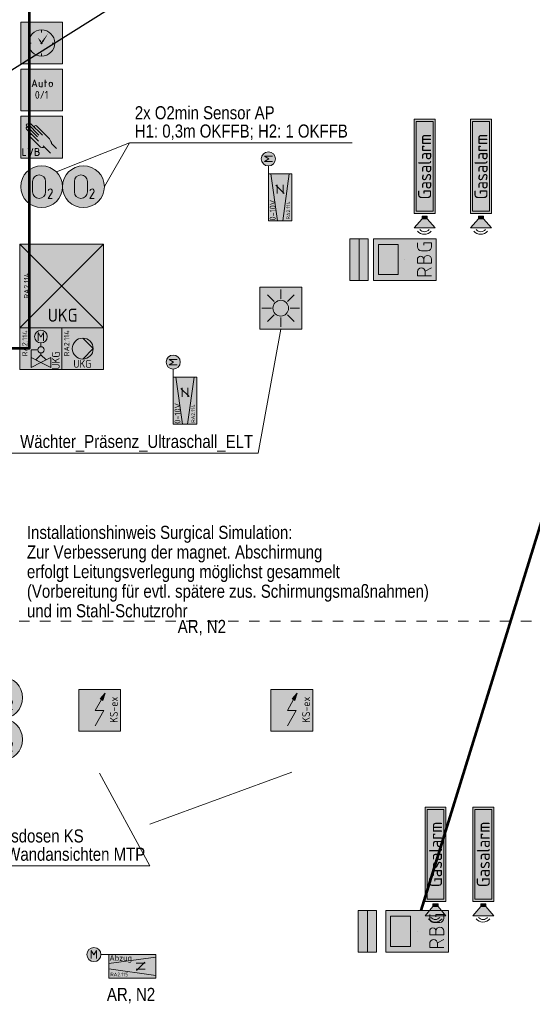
# Model space of a CAD drawing. Header units: metres. Extents: x -21 to 23.3, y 0.3 to 32.8.
# Tile 9 of 15: x -0.1 to 4.8, y 14 to 23.4. Entities that reach past the tile are written whole.
import ezdxf
from ezdxf.enums import TextEntityAlignment as Align

# ---------------------------------------------------------------- set-up
doc = ezdxf.new("R2010")
doc.units = ezdxf.units.M
doc.header["$MEASUREMENT"] = 0
doc.linetypes.add('DGN Style 4', pattern=[0.02455, 0.012275, -0.006138, 0, -0.006138])
for name, color, linetype, lineweight in [('50', 7, 'Continuous', 0), ('Achsen + Schnittlinien   M 1_50   _', 14, 'DGN Style 4', 0), ('TRI_CONNPTS', 7, 'Continuous', 0), ('TRI_H3D', 7, 'Continuous', 0), ('ZWP_480_SYM_E0', 5, 'Continuous', 13), ('ZWP_480_SYM_E0_2D', 7, 'Continuous', 0), ('ZWP_480_SYM_GREEN_2D', 7, 'Continuous', 0), ('ZWP_480_SYM_GREEN_3D', 7, 'Continuous', 0), ('ZWP_480_SYM_ORANGE_2D', 7, 'Continuous', 0), ('ZWP_480_SYM_SCHWARZ', 7, 'Continuous', 13), ('ZWP_480_SYM_SCHWARZ_2D', 7, 'Continuous', 0), ('ZWP_480_TEXT_1_50_TOP', 7, 'Continuous', 0), ('ZWP_480_TEXT_SCHWARZ', 7, 'Continuous', 0)]:
    doc.layers.add(name, color=color, linetype=linetype, lineweight=lineweight)
doc.layers.add('INTERN_BEMERKUNG', color=6, linetype='Continuous', lineweight=53, plot=False)
doc.layers.add('ZWP_480_Wirbereich_4', color=7, linetype='Continuous', lineweight=30, true_color=0xed92f0, transparency=0.6)
doc.layers.get('TRI_CONNPTS').off()
doc.layers.get('TRI_H3D').off()
doc.styles.add('ISOCP', font='isocp.shx')
doc.styles.add('Style-isocp', font='isocp.shx')
doc.styles.add('ZWP_1 50', font='ARIALN.TTF', dxfattribs={"height": 0.125})

# ---------------------------------------------------------------- blocks, each defined once
blk = doc.blocks.new('*U20')
at = {"color": 5, "linetype": 'Continuous', "lineweight": 13}
for p, q in [((0, -0.0075), (-0.0375, -0.0075)), ((0.0075, -0.0075), (0.0375, -0.0675))]:
    blk.add_line(p, q, dxfattribs=at)
at = {"color": 5, "linetype": 'Continuous', "lineweight": 13, "flags": 128}
blk.add_lwpolyline([(-0.0375, -0.0675), (-0.0375, 0.0675), (0, 0.0675)], dxfattribs=at)
at = {"color": 5, "linetype": 'Continuous', "lineweight": 13, "extrusion": (0, 0, -1)}
blk.add_arc((0, 0.03), 0.0375, 90, 270, dxfattribs=at)
blk = doc.blocks.new('*U21')
at = {"color": 5, "linetype": 'Continuous', "lineweight": 13}
for p, q in [((0, 0.0075), (-0.0375, 0.0075)), ((-0.0375, -0.0675), (0, -0.0675))]:
    blk.add_line(p, q, dxfattribs=at)
at = {"color": 5, "linetype": 'Continuous', "lineweight": 13, "flags": 128}
blk.add_lwpolyline([(0, 0.0675), (-0.0375, 0.0675), (-0.0375, -0.0675)], dxfattribs=at)
at = {"color": 5, "linetype": 'Continuous', "lineweight": 13}
for centre, radius in [((0, 0.0375), 0.03), ((0, -0.03), 0.0375)]:
    blk.add_arc(centre, radius, 270, 90, dxfattribs=at)
blk = doc.blocks.new('*U22')
at = {"color": 5, "linetype": 'Continuous', "lineweight": 13}
for p, q in [((-0.0375, -0.03), (-0.0375, 0.03)), ((0, 0.0675), (0.0375, 0.0675))]:
    blk.add_line(p, q, dxfattribs=at)
at = {"color": 5, "linetype": 'Continuous', "lineweight": 13, "flags": 128}
blk.add_lwpolyline([(0.015, 0.0075), (0.0375, 0.0075), (0.0375, -0.0675), (0, -0.0675)], dxfattribs=at)
at = {"color": 5, "linetype": 'Continuous', "lineweight": 13, "extrusion": (0, 0, -1)}
for centre, start, end in [((0, 0.03), 0, 90), ((0, -0.03), 270, 0)]:
    blk.add_arc(centre, 0.0375, start, end, dxfattribs=at)
blk = doc.blocks.new('ZWP_480_Raumbediegerät_mit_Display_1')
at = {"color": 5, "lineweight": 13, "flags": 128}
blk.add_lwpolyline([(-0.2, 0.3), (0.2, 0.3), (0.2, -0.3), (-0.2, -0.3)], close=True, dxfattribs=at)
at = {"color": 254, "lineweight": 13}
blk.add_solid([(-0.2, 0.3), (0.2, 0.3), (-0.2, -0.3), (0.2, -0.3)], dxfattribs=at)
at = {"color": 5, "lineweight": 13}
blk.add_3dface([(-0.1436, 0.2536), (0.1436, 0.2536), (0.1436, 0.0636), (-0.1436, 0.0636)], dxfattribs=at)
at = {"color": 5, "linetype": 'Continuous', "lineweight": 13}
for name, p in [('*U20', (-0.117, -0.1872)), ('*U21', (0.003, -0.1872)), ('*U22', (0.123, -0.1872))]:
    blk.add_blockref(name, p, dxfattribs=at)
blk = doc.blocks.new('ZWP_480_Raumbediegerät_mit_Display')
at = {"layer": '50'}
for p, q in [((0, 0.001), (0, 0.0013)), ((0, 0, 0.001), (0, 0.0004, 0.001)), ((0, 0), (0, 0.0002)), ((0.001, 0), (0.001, 0.0001)), ((0.2001, 0), (0.2001, 0.0005))]:
    blk.add_line(p, q, dxfattribs=at)
at = {"layer": 'ZWP_480_SYM_E0', "color": 5, "lineweight": 13}
blk.add_blockref('ZWP_480_Raumbediegerät_mit_Display_1', (0, 0), dxfattribs=at)
blk = doc.blocks.new('ZWP_480_Warnleuchte_optisch_GrünRot_1')
at = {"layer": 'ZWP_480_SYM_E0', "color": 5, "lineweight": 13, "extrusion": (0, 0, -1), "flags": 128}
for points in [[(0.2, -0.1188), (-0.2, -0.1188), (-0.2, -0.0308), (0.2, -0.0308)], [(0.2, -0.2068), (-0.2, -0.2068), (-0.2, -0.1188), (0.2, -0.1188)]]:
    blk.add_lwpolyline(points, close=True, dxfattribs=at)
at = {"layer": 'ZWP_480_SYM_E0', "color": 1, "lineweight": 13}
blk.add_solid([(-0.2, -0.1188), (0.2, -0.1188), (-0.2, -0.0308), (0.2, -0.0308)], dxfattribs=at)
at = {"layer": 'ZWP_480_SYM_E0', "color": 96, "lineweight": 13}
blk.add_solid([(-0.2, -0.2068), (0.2, -0.2068), (-0.2, -0.1188), (0.2, -0.1188)], dxfattribs=at)
at = {"layer": 'ZWP_480_SYM_E0', "color": 5, "lineweight": 13}
blk.add_3dface([(-0.2, -0.2068), (0.2, -0.2068), (0.2, -0.1188), (-0.2, -0.1188)], dxfattribs=at)
blk = doc.blocks.new('ZWP_480_Warnleuchte_optisch_GrünRot')
at = {"layer": 'ZWP_480_SYM_E0', "color": 5, "lineweight": 13, "extrusion": (0, 0, -1), "rotation": 270}
blk.add_blockref('ZWP_480_Warnleuchte_optisch_GrünRot_1', (0, 0), dxfattribs=at)
blk = doc.blocks.new('*U29')
at = {"color": 96, "lineweight": 13}
for p, q in [((-0.0625, -0.05), (-0.0625, 0.05)), ((0.0625, 0.05), (0.0625, -0.05))]:
    blk.add_line(p, q, dxfattribs=at)
at = {"color": 96, "lineweight": 13, "extrusion": (0, 0, -1)}
for centre, start, end in [((0, 0.05), 0, 180), ((0, -0.05), 180, 0)]:
    blk.add_arc(centre, 0.0625, start, end, dxfattribs=at)
blk = doc.blocks.new('*U30')
at = {"color": 96, "linetype": 'Continuous', "lineweight": 13, "flags": 128}
blk.add_lwpolyline([(0.017, 0.0145), (-0.02, -0.045), (0.02, -0.045)], dxfattribs=at)
at = {"color": 96, "linetype": 'Continuous', "lineweight": 13, "extrusion": (0, 0, -1)}
for centre, radius, start, end in [((0.0002, 0.0244), 0.0206, 15.71968, 90.54052), ((-0.0001, 0.0251), 0.0199, 89.73766, 211.99376)]:
    blk.add_arc(centre, radius, start, end, dxfattribs=at)
blk = doc.blocks.new('ZWP_480_Fühler_Gase_O2_1')
at = {"lineweight": 13}
h = blk.add_hatch(color=254, dxfattribs=at)
edge = h.paths.add_edge_path()
edge.add_arc((0, 0), 0.2, 0, 360)
at = {"color": 96, "lineweight": 13}
blk.add_circle((0, 0), 0.2, dxfattribs=at)
blk.add_circle((0, 0), 0.2, dxfattribs=at)
blk.add_blockref('*U29', (-0.024, 0.0001), dxfattribs=at)
at = {"color": 96, "linetype": 'Continuous', "lineweight": 13}
blk.add_blockref('*U30', (0.0825, -0.0671), dxfattribs=at)
at = {"insert": (0.0056, -0.1428), "char_height": 0.15, "attachment_point": 5, "style": 'ISOCP'}
blk.add_mtext('\\H0.5x; ', dxfattribs=at)
blk = doc.blocks.new('ZWP_480_Fühler_Gase_O2')
at = {"layer": 'ZWP_480_SYM_GREEN_2D', "color": 96, "lineweight": 13}
blk.add_blockref('ZWP_480_Fühler_Gase_O2_1', (0, 0), dxfattribs=at)
blk = doc.blocks.new('ZWP_480_Autarke_Anlage_1')
at = {"lineweight": 13, "extrusion": (0, 0, -1)}
blk.add_hatch(color=5, dxfattribs=at).paths.add_polyline_path([(-0.0294, -0.1046), (-0.0524, -0.0355), (-0.0046, -0.0904), (-0.017, -0.0975)])
at = {"color": 5, "lineweight": 13}
for p, q in [((-0.0417, -0.2), (0.017, -0.0975)), ((-0.0424, -0.347), (0.0417, -0.2)), ((-0.0417, -0.2), (0.0417, -0.2))]:
    blk.add_line(p, q, dxfattribs=at)
at = {"color": 5, "lineweight": 13, "flags": 128}
for points in [[(-0.2, -0.4), (-0.2, 0), (0.2, 0), (0.2, -0.4)], [(0.0046, -0.0904), (0.0524, -0.0355), (0.0294, -0.1046), (0.017, -0.0975)]]:
    blk.add_lwpolyline(points, close=True, dxfattribs=at)
at = {"color": 254, "lineweight": 13, "extrusion": (0, 0, -1)}
blk.add_solid([(0.2, -0.4), (0.2, 0), (-0.2, -0.4), (-0.2, 0)], dxfattribs=at)
at = {"color": 7, "insert": (0.1365, -0.1944), "char_height": 0.15, "attachment_point": 5, "rotation": 90, "style": 'ISOCP'}
blk.add_mtext('\\H0.5x;\\C7;KS-ex', dxfattribs=at)
blk = doc.blocks.new('ZWP_480_Autarke_Anlage')
at = {"layer": 'ZWP_480_SYM_E0', "color": 5, "lineweight": 13}
blk.add_blockref('ZWP_480_Autarke_Anlage_1', (0, 0), dxfattribs=at)
blk = doc.blocks.new('ZWP_480_Wächter_Präsenz_Ultraschall_1')
at = {"layer": 'ZWP_480_SYM_E0', "color": 5, "lineweight": 13}
for p, q in [((-0.0636, 0.0635), (-0.1273, 0.1271)), ((0, 0.0899), (0, 0.1799)), ((0.0636, 0.0635), (0.1273, 0.1271)), ((-0.09, -0.0001), (-0.18, -0.0001)), ((-0.0636, -0.0638), (-0.1273, -0.1274)), ((0, -0.0901), (0, -0.1801)), ((0.0636, -0.0638), (0.1273, -0.1274)), ((0.09, -0.0001), (0.18, -0.0001))]:
    blk.add_line(p, q, dxfattribs=at)
at = {"layer": 'ZWP_480_SYM_E0', "color": 5, "lineweight": 13, "flags": 128}
blk.add_lwpolyline([(-0.2, 0.2), (0.2, 0.2), (0.2, -0.2), (-0.2, -0.2)], close=True, dxfattribs=at)
at = {"layer": 'ZWP_480_SYM_E0', "color": 5, "lineweight": 13}
blk.add_circle((0, -0.0001), 0.075, dxfattribs=at)
at = {"layer": 'ZWP_480_SYM_E0', "color": 254, "lineweight": 13, "extrusion": (0, 0, -1)}
blk.add_solid([(0.2, 0.2), (-0.2, 0.2), (0.2, -0.2), (-0.2, -0.2)], dxfattribs=at)
blk = doc.blocks.new('ZWP_480_Wächter_Präsenz_Ultraschall')
at = {"layer": 'ZWP_480_SYM_E0', "color": 5, "lineweight": 13}
blk.add_blockref('ZWP_480_Wächter_Präsenz_Ultraschall_1', (0, 0), dxfattribs=at)
blk = doc.blocks.new('*U33')
at = {"color": 96, "lineweight": 13}
for p, q in [((-0.0625, -0.05), (-0.0625, 0.05)), ((0.0625, 0.05), (0.0625, -0.05))]:
    blk.add_line(p, q, dxfattribs=at)
at = {"color": 96, "lineweight": 13, "extrusion": (0, 0, -1)}
for centre, start, end in [((0, 0.05), 0, 180), ((0, -0.05), 180, 0)]:
    blk.add_arc(centre, 0.0625, start, end, dxfattribs=at)
blk = doc.blocks.new('*U34')
at = {"color": 96, "linetype": 'Continuous', "lineweight": 13, "flags": 128}
blk.add_lwpolyline([(0.017, 0.0145), (-0.02, -0.045), (0.02, -0.045)], dxfattribs=at)
at = {"color": 96, "linetype": 'Continuous', "lineweight": 13, "extrusion": (0, 0, -1)}
for centre, radius, start, end in [((0.0002, 0.0244), 0.0206, 15.71968, 90.54052), ((-0.0001, 0.0251), 0.0199, 89.73766, 211.99376)]:
    blk.add_arc(centre, radius, start, end, dxfattribs=at)
blk = doc.blocks.new('ZWP_480_Fühler_Gase_O2_1_1')
at = {"lineweight": 13}
h = blk.add_hatch(color=254, dxfattribs=at)
edge = h.paths.add_edge_path()
edge.add_arc((0, 0), 0.2, 0, 360)
at = {"color": 96, "lineweight": 13}
blk.add_circle((0, 0), 0.2, dxfattribs=at)
blk.add_circle((0, 0), 0.2, dxfattribs=at)
blk.add_blockref('*U33', (-0.0241, 0), dxfattribs=at)
at = {"color": 96, "linetype": 'Continuous', "lineweight": 13}
blk.add_blockref('*U34', (0.0825, -0.0672), dxfattribs=at)
at = {"insert": (0.0056, -0.1428), "char_height": 0.15, "attachment_point": 5, "style": 'ISOCP'}
blk.add_mtext('\\H0.5x;min', dxfattribs=at)
blk = doc.blocks.new('ZWP_480_Fühler_Gase_O2_2')
at = {"layer": 'ZWP_480_SYM_GREEN_2D', "color": 96, "lineweight": 13}
blk.add_blockref('ZWP_480_Fühler_Gase_O2_1_1', (0, 0), dxfattribs=at)
blk = doc.blocks.new('_T3D___28')
at = {"layer": 'ZWP_480_TEXT_1_50_TOP', "linetype": 'Continuous'}
for q in [(0.6661, 21.8521, 11.331), (3.0375, 22.2718, 11.331)]:
    blk.add_line((0.9075, 22.2718, 11.331), q, dxfattribs=at)
at = {"layer": 'ZWP_480_TEXT_1_50_TOP', "linetype": 'Continuous', "style": 'ZWP_1 50'}
for s, p in [('2x O2min Sensor AP', (0.9575, 22.6218, 11.331)), ('H1: 0,3m OKFFB; H2: 1 OKFFB', (0.9575, 22.4468, 11.331))]:
    blk.add_text(s, height=0.125, dxfattribs=at).set_placement(p, align=Align.TOP_LEFT)
blk = doc.blocks.new('_T3D___31')
at = {"layer": 'ZWP_480_TEXT_1_50_TOP', "linetype": 'Continuous'}
for p, q in [((1.9064, -0.35), (1.4259, 0.5387)), ((-0.05, -0.35), (1.9064, -0.35))]:
    blk.add_line(p, q, dxfattribs=at)
at = {"layer": 'ZWP_480_TEXT_1_50_TOP', "linetype": 'Continuous', "style": 'ZWP_1 50'}
for s, p in [('Anschlussdosen KS', (0, 0)), ('Höhe lt. Wandansichten MTP', (0, -0.175))]:
    blk.add_text(s, height=0.125, dxfattribs=at).set_placement(p, align=Align.TOP_LEFT)
blk = doc.blocks.new('ZWP_480_VVR_stetig_klein_1_2')
at = {"lineweight": 13}
h = blk.add_hatch(color=254, dxfattribs=at)
edge = h.paths.add_edge_path()
edge.add_arc((0.3689, 0.1124), 0.0675, 0, 360)
at = {"color": 5, "lineweight": 13}
for p, q in [((0.3014, 0.1124), (0.2255, 0.1124)), ((0.3437, 0.0744), (0.3437, 0.1503)), ((0.3437, 0.1503), (0.369, 0.1081)), ((0.369, 0.1081), (0.3944, 0.1503)), ((0.3944, 0.1503), (0.3944, 0.0744)), ((-0.2245, 0.0251), (0.2255, 0.0873)), ((0.037, 0.0281), (0.1214, 0.0281)), ((0.038, -0.0398), (0.1175, 0.0397)), ((-0.2245, -0.0252), (0.2255, -0.0874)), ((0.037, -0.0282), (0.1214, -0.0282))]:
    blk.add_line(p, q, dxfattribs=at)
at = {"color": 5, "lineweight": 13, "flags": 128}
blk.add_lwpolyline([(-0.2245, 0.1124), (0.2255, 0.1124), (0.2255, -0.1126), (-0.2245, -0.1126)], close=True, dxfattribs=at)
at = {"color": 5, "lineweight": 13}
blk.add_circle((0.3689, 0.1124), 0.0675, dxfattribs=at)
at = {"color": 254, "lineweight": 13, "extrusion": (0, 0, -1)}
blk.add_solid([(0.2245, 0.1124), (-0.2255, 0.1124), (0.2245, -0.1126), (-0.2255, -0.1126)], dxfattribs=at)
at = {"color": 7, "char_height": 0.10125, "attachment_point": 4, "style": 'ISOCP'}
for s, insert in [('\\H0.555556x;\\C7;0-10V', (-0.2206, 0.0714)), ('\\H0.345679x;\\C7;RA2.114', (-0.2112, -0.0782))]:
    blk.add_mtext(s, dxfattribs=dict(at, insert=insert))
blk = doc.blocks.new('ZWP_480_VVR_stetig_klein_3')
at = {"layer": 'ZWP_480_SYM_E0', "color": 5, "lineweight": 13}
blk.add_blockref('ZWP_480_VVR_stetig_klein_1_2', (0, 0), dxfattribs=at)
blk = doc.blocks.new('ZWP_480_Warntransparent_opt_akust_1_1')
at = {"layer": 'ZWP_480_SYM_GREEN_3D', "lineweight": 13}
blk.add_hatch(color=254, dxfattribs=at).paths.add_polyline_path([(0, -0.1), (0, 0.1), (0.088, 0.025), (0.088, -0.025)])
at = {"layer": 'ZWP_480_SYM_GREEN_2D', "color": 96, "lineweight": 13, "flags": 128}
blk.add_lwpolyline([(1.0389, 0.1), (1.0389, -0.1), (0.1374, -0.1), (0.1374, 0.1)], close=True, dxfattribs=at)
at = {"layer": 'ZWP_480_SYM_GREEN_2D', "color": 254, "lineweight": 13, "extrusion": (0, 0, -1)}
blk.add_solid([(-1.0389, 0.1), (-1.0389, -0.1), (-0.1374, 0.1), (-0.1374, -0.1)], dxfattribs=at)
at = {"layer": 'ZWP_480_SYM_GREEN_2D', "color": 96, "lineweight": 13}
blk.add_3dface([(1.0172, -0.0806), (0.1592, -0.0806), (0.1592, 0.0806), (1.0172, 0.0806)], dxfattribs=at)
at = {"layer": 'ZWP_480_SYM_GREEN_3D', "color": 96, "lineweight": 13, "flags": 128}
for points in [[(0, 0.1), (0, -0.1), (0.088, -0.025), (0.088, 0.025)], [(0.113, -0.025), (0.113, 0.025), (0.088, 0.025), (0.088, -0.025)]]:
    blk.add_lwpolyline(points, close=True, dxfattribs=at)
at = {"layer": 'ZWP_480_SYM_GREEN_3D', "color": 96, "lineweight": 13}
for centre, radius in [((0.0241, 0.0032), 0.0852), ((0.0201, 0.0022), 0.0568)]:
    blk.add_arc(centre, radius, 129.54432, 230.45568, dxfattribs=at)
at = {"layer": 'ZWP_480_SYM_GREEN_3D', "color": 254, "lineweight": 13}
blk.add_solid([(0.113, -0.025), (0.113, 0.025), (0.088, -0.025), (0.088, 0.025)], dxfattribs=at)
at = {"layer": 'ZWP_480_SYM_GREEN_2D', "insert": (0.586, 0), "char_height": 0.125, "attachment_point": 5, "style": 'ISOCP'}
blk.add_mtext('Gasalarm', dxfattribs=at)
blk = doc.blocks.new('ZWP_480_Warntransparent_opt_akust_2')
at = {"layer": 'ZWP_480_SYM_GREEN_3D', "color": 96, "lineweight": 13, "rotation": 90}
blk.add_blockref('ZWP_480_Warntransparent_opt_akust_1_1', (0, 0), dxfattribs=at)
blk = doc.blocks.new('ZWP_480_VVR_klein_L_1_3')
at = {"lineweight": 13}
h = blk.add_hatch(color=254, dxfattribs=at)
edge = h.paths.add_edge_path()
edge.add_arc((-0.368, 0.1124), 0.0675, 0, 360)
at = {"color": 30, "lineweight": 13}
for p, q in [((-0.3931, 0.0744), (-0.3931, 0.1503)), ((-0.3931, 0.1503), (-0.3678, 0.1081)), ((-0.3678, 0.1081), (-0.3425, 0.1503)), ((-0.3425, 0.1503), (-0.3425, 0.0744)), ((-0.2245, 0.1124), (-0.3005, 0.1124)), ((-0.2245, 0.0251), (0.2255, 0.0873)), ((0.037, 0.0281), (0.1214, 0.0281)), ((0.038, -0.0398), (0.1175, 0.0397)), ((-0.2245, -0.0252), (0.2255, -0.0874)), ((0.037, -0.0282), (0.1214, -0.0282))]:
    blk.add_line(p, q, dxfattribs=at)
at = {"color": 30, "lineweight": 13, "flags": 128}
blk.add_lwpolyline([(-0.2245, 0.1124), (0.2255, 0.1124), (0.2255, -0.1126), (-0.2245, -0.1126)], close=True, dxfattribs=at)
at = {"color": 30, "lineweight": 13}
blk.add_circle((-0.368, 0.1124), 0.0675, dxfattribs=at)
at = {"color": 254, "lineweight": 13, "extrusion": (0, 0, -1)}
blk.add_solid([(0.2245, 0.1124), (-0.2255, 0.1124), (0.2245, -0.1126), (-0.2255, -0.1126)], dxfattribs=at)
at = {"char_height": 0.10125, "attachment_point": 4, "style": 'ISOCP'}
for s, insert in [('\\H0.555556x;Abzug', (-0.2206, 0.0714)), ('\\H0.345679x;RA2.115', (-0.2112, -0.0782))]:
    blk.add_mtext(s, dxfattribs=dict(at, insert=insert))
blk = doc.blocks.new('ZWP_480_VVR_klein_L_4')
at = {"layer": 'ZWP_480_SYM_ORANGE_2D', "color": 30, "lineweight": 13}
blk.add_blockref('ZWP_480_VVR_klein_L_1_3', (0, 0), dxfattribs=at)
blk = doc.blocks.new('ZWP_480_Umluftkühlgerät_1_1')
at = {"color": 5, "lineweight": 13}
for p, q in [((0.4, 0.4), (-0.4, -0.4)), ((0.4, -0.4), (-0.4, 0.4))]:
    blk.add_line(p, q, dxfattribs=at)
at = {"color": 5, "lineweight": 13, "flags": 128}
blk.add_lwpolyline([(-0.4, 0.4), (0.4, 0.4), (0.4, -0.4), (-0.4, -0.4)], close=True, dxfattribs=at)
at = {"color": 254, "lineweight": 13, "extrusion": (0, 0, -1)}
blk.add_solid([(0.4, 0.4), (-0.4, 0.4), (0.4, -0.4), (-0.4, -0.4)], dxfattribs=at)
at = {"insert": (-0.361, 0.0009), "char_height": 0.18, "attachment_point": 2, "rotation": 90, "style": 'ISOCP'}
blk.add_mtext('\\H0.277778x;RA2.114', dxfattribs=at)
at = {"insert": (0.0081, -0.2808), "char_height": 0.125, "attachment_point": 5, "style": 'ISOCP'}
blk.add_mtext('UKG', dxfattribs=at)
blk = doc.blocks.new('ZWP_480_Umluftkühlgerät_2')
at = {"layer": 'ZWP_480_SYM_E0_2D', "color": 5, "lineweight": 13}
blk.add_blockref('ZWP_480_Umluftkühlgerät_1_1', (0, 0), dxfattribs=at)
blk = doc.blocks.new('ZWP_480_Pumpe_1')
at = {"lineweight": 13}
h = blk.add_hatch(color=254, dxfattribs=at)
edge = h.paths.add_edge_path()
edge.add_arc((0, 0), 0.1, 0, 360)
at = {"color": 5, "lineweight": 13}
for q in [(0, 0.1), (0, -0.1)]:
    blk.add_line((0.1, 0), q, dxfattribs=at)
at = {"color": 5, "lineweight": 13, "flags": 128}
blk.add_lwpolyline([(-0.2, 0.2), (0.2, 0.2), (0.2, -0.2), (-0.2, -0.2)], close=True, dxfattribs=at)
at = {"color": 5, "lineweight": 13}
blk.add_circle((0, 0), 0.1, dxfattribs=at)
at = {"color": 254, "lineweight": 13, "extrusion": (0, 0, -1)}
blk.add_solid([(0.2, 0.2), (-0.2, 0.2), (0.2, -0.2), (-0.2, -0.2)], dxfattribs=at)
at = {"insert": (-0.1786, 0.174), "char_height": 0.18, "attachment_point": 3, "rotation": 90, "style": 'ISOCP'}
blk.add_mtext('\\H0.277778x;RA2.114', dxfattribs=at)
at = {"insert": (-0.0037, -0.1457), "char_height": 0.15, "attachment_point": 5, "style": 'ISOCP'}
blk.add_mtext('\\H0.5x;UKG', dxfattribs=at)
blk = doc.blocks.new('ZWP_480_Pumpe')
at = {"layer": 'ZWP_480_SYM_E0_2D', "color": 5, "lineweight": 13}
blk.add_blockref('ZWP_480_Pumpe_1', (0, 0), dxfattribs=at)
blk = doc.blocks.new('ZWP_480_Ventil_2Weg_druckunabhängig_1_1')
at = {"color": 5, "lineweight": 13}
for p, q in [((0, 0.055), (0, 0.0185)), ((-0.0938, -0.0115), (-0.0938, -0.0865)), ((-0.0938, -0.0115), (-0.03, -0.0115)), ((-0.0938, -0.0865), (0, -0.1334)), ((-0.0938, -0.1803), (-0.0938, -0.0865)), ((0, -0.0415), (0, -0.0584)), ((0.0938, -0.0865), (0, -0.1334)), ((0.0938, -0.1803), (0.0938, -0.0865)), ((0, -0.1334), (-0.0938, -0.1803)), ((0, -0.1334), (0.0938, -0.1803))]:
    blk.add_line(p, q, dxfattribs=at)
at = {"color": 5, "lineweight": 13, "flags": 128}
blk.add_lwpolyline([(-0.2, 0.2), (0.2, 0.2), (0.2, -0.2), (-0.2, -0.2)], close=True, dxfattribs=at)
blk.add_lwpolyline([(-0.2, 0.2), (0.2, 0.2), (0.2, -0.2), (-0.2, -0.2)], close=True, dxfattribs=at)
at = {"color": 5, "linetype": 'Continuous', "lineweight": 13, "flags": 128}
blk.add_lwpolyline([(-0.0262, 0.0754), (-0.0262, 0.1542), (0.0001, 0.1104), (0.0263, 0.1542), (0.0263, 0.0754)], dxfattribs=at)
at = {"color": 5, "lineweight": 13}
for centre, radius in [((0, 0.115), 0.06), ((0, -0.0115), 0.03)]:
    blk.add_circle(centre, radius, dxfattribs=at)
at = {"color": 254, "lineweight": 13, "extrusion": (0, 0, -1)}
blk.add_solid([(0.2, 0.2), (-0.2, 0.2), (0.2, -0.2), (-0.2, -0.2)], dxfattribs=at)
blk.add_solid([(0.2, 0.2), (-0.2, 0.2), (0.2, -0.2), (-0.2, -0.2)], dxfattribs=at)
at = {"color": 5, "lineweight": 13}
blk.add_3dface([(-0.05, -0.1084), (0, -0.0584), (0.05, -0.1084), (0, -0.1334)], dxfattribs=at)
at = {"rotation": 90, "style": 'ISOCP'}
for s, insert, char_height, attachment_point in [('\\H0.277778x;RA2.114', (-0.1786, 0.174), 0.18, 3), ('\\H0.5x;UKG', (0.1423, -0.2), 0.15, 4)]:
    blk.add_mtext(s, dxfattribs=dict(at, insert=insert, char_height=char_height, attachment_point=attachment_point))
blk = doc.blocks.new('ZWP_480_Ventil_2Weg_druckunabhängig_2')
at = {"layer": 'ZWP_480_SYM_E0_2D', "color": 5, "lineweight": 13}
blk.add_blockref('ZWP_480_Ventil_2Weg_druckunabhängig_1_1', (0, 0), dxfattribs=at)
blk = doc.blocks.new('_T3D___49')
at = {"layer": 'ZWP_480_TEXT_1_50_TOP', "linetype": 'Continuous'}
for p, q in [((1.7838, 19.7171, 11.3343), (2.0008, 20.9044, 11.3343)), ((-0.5817, 19.7171, 11.3343), (1.7838, 19.7171, 11.3343))]:
    blk.add_line(p, q, dxfattribs=at)
at = {"layer": 'ZWP_480_TEXT_1_50_TOP', "linetype": 'Continuous', "style": 'ZWP_1 50'}
blk.add_text(' Wächter_Präsenz_Ultraschall_ELT', height=0.125, dxfattribs=at).set_placement((-0.5317, 19.8921, 11.3343), align=Align.TOP_LEFT)
blk = doc.blocks.new('ZWP_480_Anlsch_Zeitschaltprogramm_kl_1')
at = {"color": 250, "lineweight": 13}
for p, q in [((0.25, 0.3257), (0.25, 0.2999)), ((0.1501, 0.2), (0.1243, 0.2)), ((0.3757, 0.2), (0.3499, 0.2)), ((0.25, 0.1001), (0.25, 0.0743))]:
    blk.add_line(p, q, dxfattribs=at)
at = {"color": 250, "lineweight": 13, "flags": 128}
blk.add_lwpolyline([(0.05, 0.4), (0.45, 0.4), (0.45, 0), (0.05, 0)], close=True, dxfattribs=at)
at = {"color": 250, "lineweight": 13}
for radius in [0.1257, 0.00655]:
    blk.add_circle((0.25, 0.2), radius, dxfattribs=at)
at = {"color": 254, "lineweight": 13, "extrusion": (0, 0, -1)}
blk.add_solid([(-0.05, 0.4), (-0.45, 0.4), (-0.05, 0), (-0.45, 0)], dxfattribs=at)
at = {"color": 7, "lineweight": 13, "extrusion": (0, 0, -1)}
blk.add_solid([(-0.25, 0.2), (-0.2558, 0.2211), (-0.2674, 0.2132), (-0.314, 0.2941)], dxfattribs=at)
at = {"color": 7, "lineweight": 13}
blk.add_solid([(0.25, 0.2), (0.2439, 0.221), (0.2324, 0.2129), (0.2111, 0.2554)], dxfattribs=at)
blk = doc.blocks.new('ZWP_480_Anlsch_Zeitschaltprogramm_kl')
at = {"layer": 'ZWP_480_SYM_SCHWARZ', "color": 250, "lineweight": 13}
blk.add_blockref('ZWP_480_Anlsch_Zeitschaltprogramm_kl_1', (0, 0), dxfattribs=at)
blk = doc.blocks.new('*U160')
at = {"color": 250, "lineweight": 13}
blk.add_line((0.032, -0.03), (-0.032, -0.03), dxfattribs=at)
at = {"color": 250, "lineweight": 13, "flags": 128}
blk.add_lwpolyline([(-0.045, -0.068), (0, 0.067), (0.045, -0.068)], dxfattribs=at)
blk = doc.blocks.new('*U161')
at = {"color": 250, "lineweight": 13}
blk.add_line((-0.03, 0.045), (-0.03, -0.019), dxfattribs=at)
at = {"color": 250, "lineweight": 13, "flags": 128}
blk.add_lwpolyline([(-0.004, -0.045), (0.03, -0.045), (0.03, 0.045)], dxfattribs=at)
at = {"color": 250, "lineweight": 13}
blk.add_arc((-0.004, -0.019), 0.0262, 180, 270, dxfattribs=at)
blk = doc.blocks.new('*U162')
at = {"color": 250, "lineweight": 13}
for p, q in [((-0.023, 0.022), (0.022, 0.022)), ((-0.008, -0.068), (-0.008, 0.067))]:
    blk.add_line(p, q, dxfattribs=at)
blk = doc.blocks.new('*U163')
at = {"color": 250, "lineweight": 13}
for p, q in [((-0.03, -0.015), (-0.03, 0.015)), ((0.03, 0.015), (0.03, -0.015))]:
    blk.add_line(p, q, dxfattribs=at)
at = {"color": 250, "lineweight": 13, "extrusion": (0, 0, -1)}
for centre, start, end in [((0, 0.015), 0, 180), ((0, -0.015), 180, 0)]:
    blk.add_arc(centre, 0.03, start, end, dxfattribs=at)
blk = doc.blocks.new('ZWP_480_Anlsch_Anlagenschalter_kl_1')
at = {"color": 250, "lineweight": 13, "flags": 128}
blk.add_lwpolyline([(0.05, 0.4), (0.45, 0.4), (0.45, 0), (0.05, 0)], close=True, dxfattribs=at)
at = {"color": 254, "lineweight": 13, "extrusion": (0, 0, -1)}
blk.add_solid([(-0.05, 0.4), (-0.45, 0.4), (-0.05, 0), (-0.45, 0)], dxfattribs=at)
at = {"color": 250, "lineweight": 13, "xscale": 0.5, "yscale": 0.5}
for name, p in [('*U160', (0.1806, 0.265)), ('*U162', (0.2894, 0.265)), ('*U161', (0.2406, 0.2537)), ('*U163', (0.3381, 0.2537))]:
    blk.add_blockref(name, p, dxfattribs=at)
at = {"style": 'Style-isocp'}
blk.add_text('0/1', height=0.075, dxfattribs=at).set_placement((0.25, 0.1919), align=Align.TOP_CENTER)
blk = doc.blocks.new('ZWP_480_Anlsch_Anlagenschalter_kl')
at = {"layer": 'ZWP_480_SYM_SCHWARZ_2D', "color": 250, "lineweight": 13}
blk.add_blockref('ZWP_480_Anlsch_Anlagenschalter_kl_1', (0, 0), dxfattribs=at)
blk = doc.blocks.new('*U166')
at = {"color": 250, "linetype": 'Continuous', "lineweight": 13}
for p, q in [((0, 0.008), (-0.038, 0.008)), ((-0.038, -0.067), (0, -0.067))]:
    blk.add_line(p, q, dxfattribs=at)
at = {"color": 250, "linetype": 'Continuous', "lineweight": 13, "flags": 128}
blk.add_lwpolyline([(0, 0.068), (-0.038, 0.068), (-0.038, -0.067)], dxfattribs=at)
at = {"color": 250, "linetype": 'Continuous', "lineweight": 13}
for centre, radius in [((0, 0.038), 0.03), ((0, -0.03), 0.0375)]:
    blk.add_arc(centre, radius, 270, 90, dxfattribs=at)
blk = doc.blocks.new('ZWP_480_Anlsch_Handeingriff_LVB_kl_1')
at = {"color": 250, "lineweight": 13}
for p, q in [((0.21, 0.2027), (0.1061, 0.3066)), ((0.2246, 0.2199), (0.122, 0.3225)), ((0.2573, 0.219), (0.1482, 0.3281)), ((0.326, 0.182), (0.1996, 0.3084)), ((0.219, 0.162), (0.1043, 0.2766)), ((0.2288, 0.1118), (0.1395, 0.2011)), ((0.3351, 0.0471), (0.2663, 0.1158)), ((0.3927, 0.0908), (0.3454, 0.1381))]:
    blk.add_line(p, q, dxfattribs=at)
at = {"color": 250, "lineweight": 13, "flags": 128}
blk.add_lwpolyline([(0.05, 0.4), (0.45, 0.4), (0.45, 0), (0.05, 0)], close=True, dxfattribs=at)
at = {"color": 250, "linetype": 'Continuous', "lineweight": 13, "flags": 128}
for points in [[(0.0695, 0.0911), (0.0695, 0.0236), (0.0995, 0.0236)], [(0.122, 0.0911), (0.1445, 0.0236), (0.167, 0.0911)]]:
    blk.add_lwpolyline(points, dxfattribs=at)
at = {"color": 250, "lineweight": 13}
for centre, radius, start, end in [((0.1122, 0.2846), 0.0112, 39.18845, 225), ((0.114, 0.3146), 0.0112, 45, 225), ((0.1403, 0.3201), 0.0112, 45, 225), ((0.1917, 0.3005), 0.0112, 45, 225), ((0.1506, 0.2102), 0.0143, 39.37732, 225), ((0.2555, 0.1385), 0.0378, 225, 302.19884)]:
    blk.add_arc(centre, radius, start, end, dxfattribs=at)
blk.add_ellipse((0.3181, 0.1641), major_axis=(0.0237, -0.04), ratio=0.353513, start_param=0.67387, end_param=1.817169, dxfattribs=at)
at = {"color": 254, "lineweight": 13, "extrusion": (0, 0, -1)}
blk.add_solid([(-0.05, 0.4), (-0.45, 0.4), (-0.05, 0), (-0.45, 0)], dxfattribs=at)
at = {"color": 250, "linetype": 'Continuous', "lineweight": 13, "xscale": 0.5, "yscale": 0.5}
blk.add_blockref('*U166', (0.2082, 0.0574), dxfattribs=at)
blk = doc.blocks.new('ZWP_480_Anlsch_Handeingriff_LVB_kl')
at = {"layer": 'ZWP_480_SYM_SCHWARZ', "color": 250, "lineweight": 13}
blk.add_blockref('ZWP_480_Anlsch_Handeingriff_LVB_kl_1', (0, 0), dxfattribs=at)

msp = doc.modelspace()

# ---------------------------------------------------------------- linework, layer by layer
at = {"layer": 'Achsen + Schnittlinien   M 1_50   _'}
msp.add_line((-10.35, 17.69454), (11.9, 17.69454), dxfattribs=at)
at = {"layer": 'INTERN_BEMERKUNG'}
msp.add_line((6.74736, 24.80082), (3.69267, 14.92801), dxfattribs=at)
at = {"layer": 'INTERN_BEMERKUNG', "linetype": 'Continuous'}
msp.add_3dface([(-3.87996, 27.58278), (-0.05181, 27.58278), (-0.05181, 20.30284), (-3.87996, 20.30284)], dxfattribs=at)
at = {"layer": 'ZWP_480_TEXT_1_50_TOP', "linetype": 'Continuous'}
for p, q in [((0.90745, 22.27176), (0.20755, 21.99351)), ((1.10117, 15.7532, 11.33), (2.45886, 16.25078, 11.33))]:
    msp.add_line(p, q, dxfattribs=at)
at = {"layer": 'ZWP_480_Wirbereich_4'}
msp.add_line((-1.425, 22.2125), (8.59311, 28.50577), dxfattribs=at)

# ---------------------------------------------------------------- block references
at = {"layer": '50', "rotation": 90}
for p in [(3.54065, 21.15408, 11.33), (3.65785, 14.72801, 11.33)]:
    msp.add_blockref('ZWP_480_Raumbediegerät_mit_Display', p, dxfattribs=at)
at = {"layer": 'TRI_CONNPTS'}
for name, p in [('ZWP_480_Anlsch_Zeitschaltprogramm_kl', (-0.18387, 23.02634, 11.33)), ('ZWP_480_Anlsch_Anlagenschalter_kl', (-0.18387, 22.57634, 11.33)), ('ZWP_480_Anlsch_Handeingriff_LVB_kl', (-0.18387, 22.12634, 11.33)), ('ZWP_480_Warntransparent_opt_akust_2', (3.72972, 21.45792, 11.33)), ('ZWP_480_Warntransparent_opt_akust_2', (4.26846, 21.45792, 11.33)), ('ZWP_480_Fühler_Gase_O2', (0.06617, 21.85205, 11.33)), ('ZWP_480_Fühler_Gase_O2', (0.46617, 21.85205, 11.33)), ('ZWP_480_Umluftkühlgerät_2', (0.2594, 20.90284, 11.33)), ('ZWP_480_Warnleuchte_optisch_GrünRot', (2.98386, 21.15408, 11.331)), ('ZWP_480_Wächter_Präsenz_Ultraschall', (2.35337, 20.68977, 11.33)), ('ZWP_480_Ventil_2Weg_druckunabhängig_2', (0.0594, 20.30284, 11.33)), ('ZWP_480_Pumpe', (0.4594, 20.30284, 11.33)), ('ZWP_480_Fühler_Gase_O2_2', (-0.31575, 16.96277, 11.33)), ('ZWP_480_Autarke_Anlage', (0.62073, 17.04193, 11.33)), ('ZWP_480_Autarke_Anlage', (2.45886, 17.04193, 11.33)), ('ZWP_480_Fühler_Gase_O2_2', (-0.31575, 16.56277, 11.33)), ('ZWP_480_Warntransparent_opt_akust_2', (3.83365, 14.87746, 11.33)), ('ZWP_480_Warntransparent_opt_akust_2', (4.2903, 14.87746, 11.33)), ('ZWP_480_Warnleuchte_optisch_GrünRot', (3.06308, 14.72801, 11.331)), ('ZWP_480_VVR_klein_L_4', (0.93452, 14.39382, 11.331))]:
    msp.add_blockref(name, p, dxfattribs=at)
at = {"layer": 'TRI_CONNPTS', "rotation": 90}
for p in [(2.34719, 21.74902, 11.33), (1.43714, 19.80506, 11.33)]:
    msp.add_blockref('ZWP_480_VVR_stetig_klein_3', p, dxfattribs=at)
at = {"layer": 'TRI_H3D', "color": 7, "linetype": 'Continuous', "lineweight": 0}
for name, p in [('_T3D___28', (0, 0)), ('_T3D___49', (0.35255, -0.41466, 0.00068)), ('_T3D___31', (-0.8052, 15.7032, 11.33))]:
    msp.add_blockref(name, p, dxfattribs=at)

# ---------------------------------------------------------------- texts
at = {"layer": 'ZWP_480_TEXT_SCHWARZ', "linetype": 'Continuous', "style": 'ZWP_1 50'}
msp.add_text('AR, N2', height=0.125, dxfattribs=at).set_placement((1.36785, 17.70722, 11.331), align=Align.TOP_LEFT)
msp.add_text('AR, N2', height=0.125, dxfattribs=at).set_placement((0.92131, 14.1872, 11.331), align=Align.TOP_CENTER)
at = {"layer": 'ZWP_480_TEXT_SCHWARZ', "linetype": 'Continuous', "lineweight": 0, "insert": (-0.07431, 18.60709, 3.565), "char_height": 0.15, "width": 6.7678571, "attachment_point": 1, "line_spacing_factor": 0.9, "style": 'ZWP_1 50'}
msp.add_mtext('\\pt0.375;\\fArial Narrow|b0|i0|c00|p39;\\Q0;\\H0.833333x;\\A1;Installationshinweis Surgical Simulation:\\PZur Verbesserung der magnet. Abschirmung \\Perfolgt Leitungsverlegung möglichst gesammelt\\P(Vorbereitung für evtl. spätere zus. Schirmungsmaßnahmen)\\Pund im Stahl-Schutzrohr\\P\\P', dxfattribs=at)

doc.saveas('drawing.dxf')
